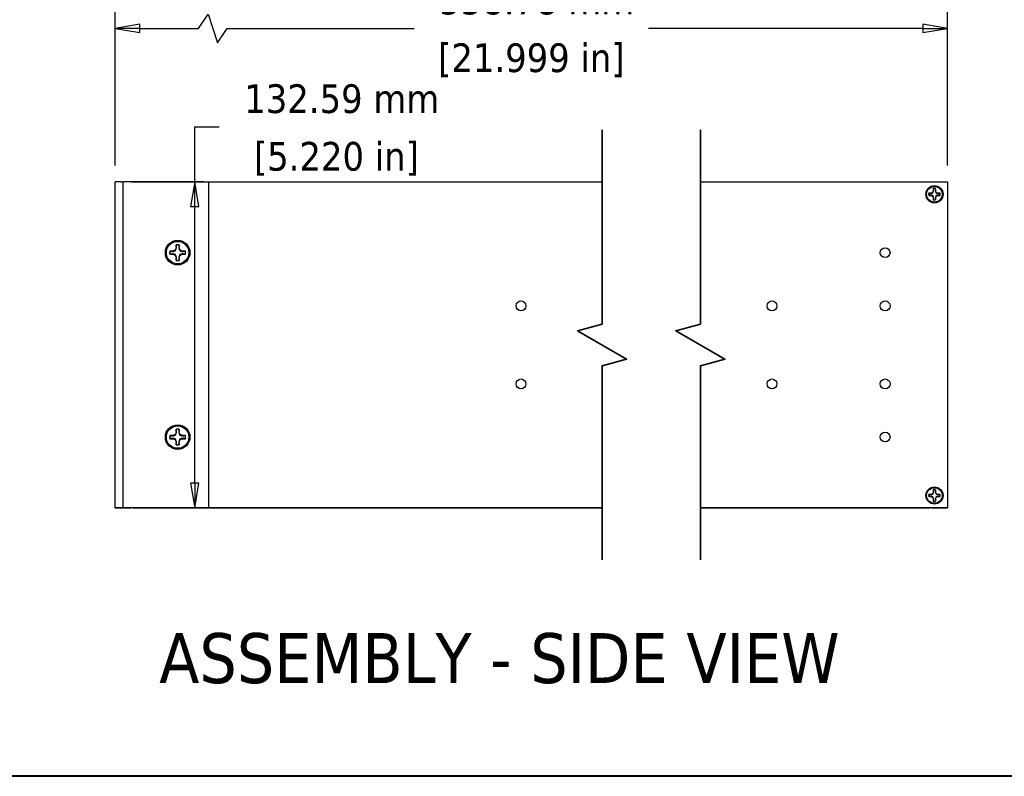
# Model space of a CAD drawing. Header units: millimetres. Extents: x 64 to 1798, y 64 to 1382.
# Tile 2 of 76: x 786 to 1187, y 64 to 372. Entities that reach past the tile are written whole.
import ezdxf

# ---------------------------------------------------------------- set-up
doc = ezdxf.new("R2010")
doc.units = ezdxf.units.MM
doc.header["$LTSCALE"] = 6.666667
for name, color, linetype, lineweight in [('Border (ANSI)', 7, 'Continuous', 40), ('Break Line (ANSI)', 7, 'Continuous', 35), ('Dimension (ANSI)', 7, 'Continuous', 25), ('Symbol (ANSI)', 7, 'Continuous', 25), ('Visible (ANSI)', 7, 'Continuous', 25)]:
    doc.layers.add(name, color=color, linetype=linetype, lineweight=lineweight)
doc.styles.add('Note Text (ANSI)', font='tahoma.ttf')
doc.styles.add('Note Text (ANSI) - 3DA', font='tahoma.ttf')
doc.dimstyles.new('Default - mm (ANSI)', dxfattribs={"dimscale": 6.666667, "dimtxt": 1.75, "dimasz": 1.5, "dimexe": 2, "dimexo": 1, "dimgap": 0.8, "dimtad": 0, "dimtih": 1, "dimtoh": 1, "dimrnd": 1e-08, "dimzin": 0, "dimdsep": 46, "dimtxsty": 'Note Text (ANSI)', "dimblk": 'Filled-2', "dimcen": 0.09, "dimdle": 10, "dimclrd": 256, "dimclre": 256, "dimclrt": 256, "dimadec": 1, "dimazin": 0, "dimtfac": 1.741714, "dimtofl": 0, "dimtmove": 0, "dimatfit": 3, "dimldrblk": 'Filled-1', "dimfxl": 1, "dimtolj": 1, "dimtzin": 0, "dimlwd": -1, "dimlwe": -1, "dimarcsym": 0})

# ---------------------------------------------------------------- blocks, each defined once
blk = doc.blocks.new('Borders Default Border')
at = {"layer": 'Border (ANSI)', "flags": 128}
blk.add_lwpolyline([(9.652, 9.652), (9.652, 206.248), (269.748, 206.248), (269.748, 9.652), (9.652, 9.652)], dxfattribs=at)
blk = doc.blocks.new('Filled-2')
at = {"color": 0}
for p, q in [((0, 0), (-1, 0.167)), ((-1, 0.167), (-1, -0.167)), ((-1, 0), (0, 0)), ((-1, -0.167), (0, 0))]:
    blk.add_line(p, q, dxfattribs=at)
at = {"color": 0, "flags": 128}
blk.add_lwpolyline([(-1, -0.167), (0, 0), (-1, 0.167), (-1, -0.167)], dxfattribs=at)
at = {"color": 0}
blk.add_solid([(-1, -0.167), (0, 0), (-1, 0.167), (-1, -0.167)], dxfattribs=at)
blk = doc.blocks.new('*D16')
at = {"layer": 'Defpoints', "color": 0, "transparency": 16777216}
for p in [(1163.68, 368.48), (825.05, 306.09), (1163.68, 306.08)]:
    blk.add_point(p, dxfattribs=at)
at = {"layer": 'Dimension (ANSI)', "transparency": 16777216}
for p, q in [((825.05, 312.76), (825.05, 381.81)), ((1163.68, 312.75), (1163.68, 381.81)), ((858.91, 368.48), (862.8, 374.31)), ((862.8, 374.31), (866.69, 362.65)), ((835.05, 368.48), (858.91, 368.48)), ((866.69, 362.65), (870.58, 368.48)), ((870.58, 368.48), (946.71, 368.48)), ((1153.68, 368.48), (1042.02, 368.48))]:
    blk.add_line(p, q, dxfattribs=at)
at = {"layer": 'Dimension (ANSI)', "transparency": 16777216, "xscale": 10, "yscale": 10, "zscale": 10, "rotation": 180}
blk.add_blockref('Filled-2', (825.05, 368.48), dxfattribs=at)
at = {"layer": 'Dimension (ANSI)', "transparency": 16777216, "xscale": 10, "yscale": 10, "zscale": 10}
blk.add_blockref('Filled-2', (1163.68, 368.48), dxfattribs=at)
at = {"layer": 'Dimension (ANSI)', "transparency": 16777216, "char_height": 11.6667, "attachment_point": 5, "style": 'Note Text (ANSI)'}
for s, insert in [('\\A1; 558.78 mm', (994.36, 379.91)), ('\\A1;[21.999 in]', (994.36, 355.52))]:
    blk.add_mtext(s, dxfattribs=dict(at, insert=insert))
blk = doc.blocks.new('Filled-1')
at = {"color": 0}
for p, q in [((0, 0), (-1, 0.333)), ((-1, 0.333), (-1, -0.333)), ((-1, 0), (0, 0)), ((-1, -0.333), (0, 0))]:
    blk.add_line(p, q, dxfattribs=at)
at = {"color": 0, "flags": 128}
blk.add_lwpolyline([(-1, -0.333), (0, 0), (-1, 0.333), (-1, -0.333)], dxfattribs=at)
at = {"color": 0}
blk.add_solid([(-1, -0.333), (0, 0), (-1, 0.333), (-1, -0.333)], dxfattribs=at)
blk = doc.blocks.new('*D17')
at = {"layer": 'Defpoints', "color": 0, "transparency": 16777216}
for p in [(825.05, 306.09), (827.23, 173.5), (857.38, 173.5)]:
    blk.add_point(p, dxfattribs=at)
at = {"layer": 'Dimension (ANSI)', "transparency": 16777216}
for p, q in [((857.38, 306.09), (857.38, 328.4)), ((857.38, 328.4), (867.38, 328.4)), ((831.72, 306.09), (870.72, 306.09)), ((857.38, 183.5), (857.38, 296.09)), ((833.89, 173.5), (870.72, 173.5))]:
    blk.add_line(p, q, dxfattribs=at)
at = {"layer": 'Dimension (ANSI)', "transparency": 16777216, "xscale": 10, "yscale": 10, "zscale": 10}
for p, rotation in [((857.38, 306.09), 90), ((857.38, 173.5), 270)]:
    blk.add_blockref('Filled-2', p, dxfattribs=dict(at, rotation=rotation))
at = {"layer": 'Dimension (ANSI)', "transparency": 16777216, "char_height": 11.6667, "attachment_point": 5, "style": 'Note Text (ANSI)'}
for s, insert in [('\\A1; 132.59 mm', (915.03, 339.81)), ('\\A1;[5.220 in]', (915.03, 315.44))]:
    blk.add_mtext(s, dxfattribs=dict(at, insert=insert))

msp = doc.modelspace()

# ---------------------------------------------------------------- linework, layer by layer
at = {"layer": 'Break Line (ANSI)', "flags": 128}
for points in [[(1023.1244, 152.3146), (1023.1244, 231.3289), (1033.1244, 234.0083), (1013.1244, 245.5553), (1023.1244, 248.2348), (1023.1244, 327.2491)], [(1063.1244, 152.3146), (1063.1244, 231.3289), (1073.1244, 234.0083), (1053.1244, 245.5553), (1063.1244, 248.2348), (1063.1244, 327.2491)]]:
    msp.add_lwpolyline(points, dxfattribs=at)
at = {"layer": 'Visible (ANSI)'}
for p, q in [((827.2255, 306.092), (825.0505, 306.092)), ((825.0505, 173.504), (825.0505, 306.092)), ((827.2255, 306.092), (828.2255, 306.092)), ((829.2255, 306.092), (828.2255, 306.092)), ((828.2255, 173.504), (828.2255, 306.092)), ((861.1505, 306.092), (829.2255, 306.092)), ((861.1505, 306.092), (863.1505, 306.092)), ((863.1505, 173.504), (863.1505, 306.092)), ((863.1505, 306.0824), (1023.1244, 306.0824)), ((1063.1244, 306.0824), (1163.6793, 306.0824)), ((1163.6793, 306.0824), (1163.6793, 173.4944)), ((1156.9518, 301.5129), (1156.0308, 301.5129)), ((1156.0308, 300.5681), (1156.9518, 300.5681)), ((1157.6031, 301.7827), (1156.9518, 301.5129)), ((1156.9735, 301.4042), (1156.9518, 301.5129)), ((1156.9735, 300.6768), (1156.9518, 300.5681)), ((1156.9518, 300.5681), (1157.6031, 300.2983)), ((1157.8729, 302.434), (1157.6031, 301.7827)), ((1157.7285, 301.6573), (1157.6031, 301.7827)), ((1157.8729, 303.355), (1157.8729, 302.434)), ((1157.9816, 302.4123), (1157.8729, 302.434)), ((1158.709, 302.4123), (1158.8177, 302.434)), ((1158.8177, 302.434), (1158.8177, 303.355)), ((1159.0875, 301.7827), (1158.8177, 302.434)), ((1158.9621, 301.6573), (1159.0875, 301.7827)), ((1159.7388, 301.5129), (1159.0875, 301.7827)), ((1159.0875, 300.2983), (1159.7388, 300.5681)), ((1159.7171, 301.4042), (1159.7388, 301.5129)), ((1159.7171, 300.6768), (1159.7388, 300.5681)), ((1160.6598, 301.5129), (1159.7388, 301.5129)), ((1159.7388, 300.5681), (1160.6598, 300.5681)), ((1157.7285, 300.4237), (1157.6031, 300.2983)), ((1157.6031, 300.2983), (1157.8729, 299.647)), ((1157.9816, 299.6687), (1157.8729, 299.647)), ((1157.8729, 299.647), (1157.8729, 298.726)), ((1158.709, 299.6687), (1158.8177, 299.647)), ((1158.8177, 299.647), (1159.0875, 300.2983)), ((1158.8177, 298.726), (1158.8177, 299.647)), ((1158.9621, 300.4237), (1159.0875, 300.2983)), ((849.7985, 280.4918), (849.7985, 279.2209)), ((851.1024, 279.2209), (851.1024, 280.4918)), ((848.5276, 277.9499), (847.2567, 277.9499)), ((847.2567, 276.6461), (848.5276, 276.6461)), ((849.4263, 278.3222), (848.5276, 277.9499)), ((848.5575, 277.7998), (848.5276, 277.9499)), ((848.5575, 276.7962), (848.5276, 276.6461)), ((848.5276, 276.6461), (849.4263, 276.2738)), ((849.7985, 279.2209), (849.4263, 278.3222)), ((849.5993, 278.1492), (849.4263, 278.3222)), ((849.5993, 276.4468), (849.4263, 276.2738)), ((849.9487, 279.191), (849.7985, 279.2209)), ((850.9523, 279.191), (851.1024, 279.2209)), ((851.4747, 278.3222), (851.1024, 279.2209)), ((851.3017, 278.1492), (851.4747, 278.3222)), ((851.3017, 276.4468), (851.4747, 276.2738)), ((852.3734, 277.9499), (851.4747, 278.3222)), ((851.4747, 276.2738), (852.3734, 276.6461)), ((852.3435, 277.7998), (852.3734, 277.9499)), ((852.3435, 276.7962), (852.3734, 276.6461)), ((853.6443, 277.9499), (852.3734, 277.9499)), ((852.3734, 276.6461), (853.6443, 276.6461)), ((849.4263, 276.2738), (849.7985, 275.3751)), ((849.9487, 275.405), (849.7985, 275.3751)), ((849.7985, 275.3751), (849.7985, 274.1042)), ((850.9523, 275.405), (851.1024, 275.3751)), ((851.1024, 275.3751), (851.4747, 276.2738)), ((851.1024, 274.1042), (851.1024, 275.3751)), ((849.7985, 205.4918), (849.7985, 204.2209)), ((851.1024, 204.2209), (851.1024, 205.4918)), ((848.5276, 202.9499), (847.2567, 202.9499)), ((847.2567, 201.6461), (848.5276, 201.6461)), ((849.4263, 203.3222), (848.5276, 202.9499)), ((848.5575, 202.7998), (848.5276, 202.9499)), ((848.5575, 201.7962), (848.5276, 201.6461)), ((848.5276, 201.6461), (849.4263, 201.2738)), ((849.7985, 204.2209), (849.4263, 203.3222)), ((849.5993, 203.1492), (849.4263, 203.3222)), ((849.5993, 201.4468), (849.4263, 201.2738)), ((849.4263, 201.2738), (849.7985, 200.3751)), ((849.9487, 204.191), (849.7985, 204.2209)), ((849.9487, 200.405), (849.7985, 200.3751)), ((849.7985, 200.3751), (849.7985, 199.1042)), ((850.9523, 204.191), (851.1024, 204.2209)), ((850.9523, 200.405), (851.1024, 200.3751)), ((851.4747, 203.3222), (851.1024, 204.2209)), ((851.1024, 200.3751), (851.4747, 201.2738)), ((851.1024, 199.1042), (851.1024, 200.3751)), ((851.3017, 203.1492), (851.4747, 203.3222)), ((851.3017, 201.4468), (851.4747, 201.2738)), ((852.3734, 202.9499), (851.4747, 203.3222)), ((851.4747, 201.2738), (852.3734, 201.6461)), ((852.3435, 202.7998), (852.3734, 202.9499)), ((852.3435, 201.7962), (852.3734, 201.6461)), ((853.6443, 202.9499), (852.3734, 202.9499)), ((852.3734, 201.6461), (853.6443, 201.6461)), ((1157.8729, 180.8508), (1157.8729, 179.9298)), ((1158.8177, 179.9298), (1158.8177, 180.8508)), ((1156.9518, 179.0087), (1156.0308, 179.0087)), ((1156.0308, 178.0639), (1156.9518, 178.0639)), ((1157.6031, 179.2785), (1156.9518, 179.0087)), ((1156.9735, 178.9), (1156.9518, 179.0087)), ((1156.9735, 178.1726), (1156.9518, 178.0639)), ((1156.9518, 178.0639), (1157.6031, 177.7941)), ((1157.8729, 179.9298), (1157.6031, 179.2785)), ((1157.7285, 179.1531), (1157.6031, 179.2785)), ((1157.7285, 177.9195), (1157.6031, 177.7941)), ((1157.6031, 177.7941), (1157.8729, 177.1428)), ((1157.9816, 179.9081), (1157.8729, 179.9298)), ((1157.9816, 177.1645), (1157.8729, 177.1428)), ((1157.8729, 177.1428), (1157.8729, 176.2218)), ((1158.709, 179.9081), (1158.8177, 179.9298)), ((1158.709, 177.1645), (1158.8177, 177.1428)), ((1159.0875, 179.2785), (1158.8177, 179.9298)), ((1158.8177, 177.1428), (1159.0875, 177.7941)), ((1158.8177, 176.2218), (1158.8177, 177.1428)), ((1158.9621, 179.1531), (1159.0875, 179.2785)), ((1158.9621, 177.9195), (1159.0875, 177.7941)), ((1159.7388, 179.0087), (1159.0875, 179.2785)), ((1159.0875, 177.7941), (1159.7388, 178.0639)), ((1159.7171, 178.9), (1159.7388, 179.0087)), ((1159.7171, 178.1726), (1159.7388, 178.0639)), ((1160.6598, 179.0087), (1159.7388, 179.0087)), ((1159.7388, 178.0639), (1160.6598, 178.0639)), ((827.2255, 173.504), (825.0505, 173.504)), ((825.0505, 173.4944), (825.0505, 173.504)), ((825.0505, 173.4813), (825.0505, 173.4944)), ((1023.1244, 173.4944), (825.0505, 173.4944)), ((825.0505, 173.4813), (831.4005, 173.4813)), ((827.2255, 173.504), (828.2255, 173.504)), ((829.2255, 173.504), (828.2255, 173.504)), ((861.1505, 173.504), (829.2255, 173.504)), ((831.4005, 173.4813), (831.4005, 173.4944)), ((832.1398, 173.4944), (832.1398, 173.4813)), ((832.1398, 173.4813), (840.5218, 173.4813)), ((840.5218, 173.4944), (840.5218, 173.4813)), ((840.5218, 173.4813), (1023.1244, 173.4813)), ((861.1505, 173.504), (863.1505, 173.504)), ((1163.6793, 173.4944), (1063.1244, 173.4944)), ((1063.1244, 173.4813), (1148.208, 173.4813)), ((1148.208, 173.4944), (1148.208, 173.4813)), ((1148.208, 173.4813), (1156.59, 173.4813)), ((1156.59, 173.4944), (1156.59, 173.4813)), ((1157.3293, 173.4944), (1157.3293, 173.4813)), ((1157.3293, 173.4813), (1163.6793, 173.4813)), ((1163.6793, 173.4813), (1163.6793, 173.4944))]:
    msp.add_line(p, q, dxfattribs=at)
for centre, radius in [((1158.3453, 301.0405), 3.5), ((1158.3453, 301.0405), 3.175), ((850.4505, 277.298), 5), ((850.4505, 277.298), 4.572), ((1138.2793, 277.2788), 1.981), ((990.1305, 255.6634), 2.0193), ((1092.2545, 255.6634), 2.0193), ((1138.2793, 255.6634), 2.0193), ((990.1305, 223.9134), 2.0193), ((1092.2545, 223.9134), 2.0193), ((1138.2793, 223.9134), 2.0193), ((850.4505, 202.298), 5), ((850.4505, 202.298), 4.572), ((1138.2793, 202.298), 1.981), ((1158.3453, 178.5363), 3.5), ((1158.3453, 178.5363), 3.175)]:
    msp.add_circle(centre, radius, dxfattribs=at)
for centre, radius, start, end in [((1158.3453, 301.0405), 2.3622, 168.463041, 191.536959), ((1158.3453, 301.0405), 2.3008, 168.660385, 191.339615), ((1158.3453, 301.0405), 2.3622, 78.463041, 101.536959), ((1158.3453, 301.0405), 2.3008, 78.660385, 101.339615), ((1158.3453, 301.0405), 2.3008, 348.660385, 11.339615), ((1158.3453, 301.0405), 2.3622, 348.463041, 11.536959), ((1158.3453, 301.0405), 2.3622, 258.463041, 281.536959), ((1158.3453, 301.0405), 2.3008, 258.660385, 281.339615), ((850.4505, 277.298), 3.2597, 78.463041, 101.536959), ((850.4505, 277.298), 3.1749, 78.660385, 101.339615), ((850.4505, 277.298), 3.2597, 168.463041, 191.536959), ((850.4505, 277.298), 3.1749, 168.660385, 191.339615), ((850.4505, 277.298), 3.1749, 348.660385, 11.339615), ((850.4505, 277.298), 3.2597, 348.463041, 11.536959), ((850.4505, 277.298), 3.2597, 258.463041, 281.536959), ((850.4505, 277.298), 3.1749, 258.660385, 281.339615), ((850.4505, 202.298), 3.2597, 78.463041, 101.536959), ((850.4505, 202.298), 3.1749, 78.660385, 101.339615), ((850.4505, 202.298), 3.2597, 168.463041, 191.536959), ((850.4505, 202.298), 3.1749, 168.660385, 191.339615), ((850.4505, 202.298), 3.1749, 348.660385, 11.339615), ((850.4505, 202.298), 3.2597, 348.463041, 11.536959), ((850.4505, 202.298), 3.2597, 258.463041, 281.536959), ((850.4505, 202.298), 3.1749, 258.660385, 281.339615), ((1158.3453, 178.5363), 2.3622, 78.463041, 101.536959), ((1158.3453, 178.5363), 2.3008, 78.660385, 101.339615), ((1158.3453, 178.5363), 2.3622, 168.463041, 191.536959), ((1158.3453, 178.5363), 2.3008, 168.660385, 191.339615), ((1158.3453, 178.5363), 2.3008, 258.660385, 281.339615), ((1158.3453, 178.5363), 2.3008, 348.660385, 11.339615), ((1158.3453, 178.5363), 2.3622, 348.463041, 11.536959), ((1158.3453, 178.5363), 2.3622, 258.463041, 281.536959)]:
    msp.add_arc(centre, radius, start, end, dxfattribs=at)
for points, weights in [([(1156.0894, 301.4929), (1156.0605, 301.5028), (1156.0308, 301.5129)], [1.00831318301, 1.00790517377, 1.00733490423]), ([(1156.0894, 300.5881), (1156.0605, 300.5782), (1156.0308, 300.5681)], [1.00831318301, 1.00790517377, 1.00733490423]), ([(1156.0894, 301.4929), (1156.6375, 301.4377), (1156.9735, 301.4042)], [1.4271402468, 1.82770425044, 2.20386083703]), ([(1156.9735, 300.6768), (1156.6375, 300.6433), (1156.0894, 300.5881)], [2.20386083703, 1.82770425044, 1.4271402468]), ([(1156.9735, 301.4042), (1157.4502, 301.5557), (1157.7285, 301.6573)], [1.94130552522, 2.43794243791, 2.63759257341]), ([(1157.7285, 300.4237), (1157.4502, 300.5253), (1156.9735, 300.6768)], [2.63759257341, 2.43794243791, 1.94130552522]), ([(1157.7285, 301.6573), (1157.8301, 301.9356), (1157.9816, 302.4123)], [2.63759257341, 2.43794243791, 1.94130552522]), ([(1157.8929, 303.2964), (1157.883, 303.3253), (1157.8729, 303.355)], [1.00831318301, 1.00790517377, 1.00733490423]), ([(1157.9816, 302.4123), (1157.9481, 302.7483), (1157.8929, 303.2964)], [2.20386083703, 1.82770425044, 1.4271402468]), ([(1158.7977, 303.2964), (1158.7425, 302.7483), (1158.709, 302.4123)], [1.4271402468, 1.82770425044, 2.20386083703]), ([(1158.709, 302.4123), (1158.8605, 301.9356), (1158.9621, 301.6573)], [1.94130552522, 2.43794243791, 2.63759257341]), ([(1158.7977, 303.2964), (1158.8076, 303.3253), (1158.8177, 303.355)], [1.008313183, 1.00790517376, 1.00733490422]), ([(1158.9621, 301.6573), (1159.2404, 301.5557), (1159.7171, 301.4042)], [2.63759257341, 2.43794243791, 1.94130552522]), ([(1159.7171, 300.6768), (1159.2404, 300.5253), (1158.9621, 300.4237)], [1.94130552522, 2.43794243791, 2.63759257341]), ([(1159.7171, 301.4042), (1160.0531, 301.4377), (1160.6012, 301.4929)], [2.20386083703, 1.82770425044, 1.4271402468]), ([(1160.6012, 300.5881), (1160.0531, 300.6433), (1159.7171, 300.6768)], [1.4271402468, 1.82770425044, 2.20386083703]), ([(1160.6012, 301.4929), (1160.6301, 301.5028), (1160.6598, 301.5129)], [1.008313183, 1.00790517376, 1.00733490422]), ([(1160.6012, 300.5881), (1160.6301, 300.5782), (1160.6598, 300.5681)], [1.00831318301, 1.00790517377, 1.00733490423]), ([(1157.9816, 299.6687), (1157.8301, 300.1454), (1157.7285, 300.4237)], [1.94130552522, 2.43794243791, 2.63759257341]), ([(1157.8929, 298.7846), (1157.883, 298.7557), (1157.8729, 298.726)], [1.00831318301, 1.00790517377, 1.00733490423]), ([(1157.8929, 298.7846), (1157.9481, 299.3327), (1157.9816, 299.6687)], [1.4271402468, 1.82770425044, 2.20386083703]), ([(1158.9621, 300.4237), (1158.8605, 300.1454), (1158.709, 299.6687)], [2.63759257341, 2.43794243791, 1.94130552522]), ([(1158.709, 299.6687), (1158.7425, 299.3327), (1158.7977, 298.7846)], [2.20386083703, 1.82770425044, 1.4271402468]), ([(1158.7977, 298.7846), (1158.8076, 298.7557), (1158.8177, 298.726)], [1.00831318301, 1.00790517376, 1.00733490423]), ([(849.8262, 280.411), (849.8126, 280.4509), (849.7985, 280.4918)], [1.00553680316, 1.00516746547, 1.00463627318]), ([(849.9487, 279.191), (849.9024, 279.6547), (849.8262, 280.411)], [2.05610823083, 1.7051701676, 1.33146102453]), ([(851.0748, 280.411), (850.9986, 279.6547), (850.9523, 279.191)], [1.33146102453, 1.7051701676, 2.05610823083]), ([(851.0748, 280.411), (851.0884, 280.4509), (851.1024, 280.4918)], [1.00553680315, 1.00516746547, 1.00463627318]), ([(847.3375, 277.9223), (847.2976, 277.9359), (847.2567, 277.9499)], [1.00553680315, 1.00516746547, 1.00463627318]), ([(847.3375, 276.6737), (847.2976, 276.6601), (847.2567, 276.6461)], [1.00553680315, 1.00516746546, 1.00463627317]), ([(847.3375, 277.9223), (848.0938, 277.8461), (848.5575, 277.7998)], [1.33146102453, 1.7051701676, 2.05610823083]), ([(848.5575, 276.7962), (848.0938, 276.7499), (847.3375, 276.6737)], [2.05610823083, 1.7051701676, 1.33146102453]), ([(848.5575, 277.7998), (849.2154, 278.0089), (849.5993, 278.1492)], [1.82577693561, 2.29285860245, 2.48062740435]), ([(849.5993, 276.4468), (849.2154, 276.5871), (848.5575, 276.7962)], [2.48062740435, 2.29285860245, 1.82577693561]), ([(849.5993, 278.1492), (849.7396, 278.5331), (849.9487, 279.191)], [2.48062740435, 2.29285860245, 1.82577693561]), ([(849.9487, 275.405), (849.7396, 276.0629), (849.5993, 276.4468)], [1.82577693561, 2.29285860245, 2.48062740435]), ([(850.9523, 279.191), (851.1614, 278.5331), (851.3017, 278.1492)], [1.82577693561, 2.29285860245, 2.48062740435]), ([(851.3017, 276.4468), (851.1614, 276.0629), (850.9523, 275.405)], [2.48062740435, 2.29285860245, 1.82577693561]), ([(851.3017, 278.1492), (851.6856, 278.0089), (852.3435, 277.7998)], [2.48062740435, 2.29285860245, 1.82577693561]), ([(852.3435, 276.7962), (851.6856, 276.5871), (851.3017, 276.4468)], [1.82577693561, 2.29285860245, 2.48062740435]), ([(852.3435, 277.7998), (852.8071, 277.8461), (853.5635, 277.9223)], [2.05610823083, 1.7051701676, 1.33146102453]), ([(853.5635, 276.6737), (852.8071, 276.7499), (852.3435, 276.7962)], [1.33146102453, 1.7051701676, 2.05610823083]), ([(853.5635, 277.9223), (853.6034, 277.9359), (853.6443, 277.9499)], [1.00553680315, 1.00516746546, 1.00463627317]), ([(853.5635, 276.6737), (853.6034, 276.6601), (853.6443, 276.6461)], [1.00553680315, 1.00516746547, 1.00463627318]), ([(849.8262, 274.185), (849.8126, 274.1451), (849.7985, 274.1042)], [1.00553680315, 1.00516746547, 1.00463627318]), ([(849.8262, 274.185), (849.9024, 274.9413), (849.9487, 275.405)], [1.33146102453, 1.7051701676, 2.05610823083]), ([(850.9523, 275.405), (850.9986, 274.9413), (851.0748, 274.185)], [2.05610823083, 1.7051701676, 1.33146102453]), ([(851.0748, 274.185), (851.0884, 274.1451), (851.1024, 274.1042)], [1.00553680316, 1.00516746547, 1.00463627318]), ([(849.8262, 205.411), (849.8126, 205.4509), (849.7985, 205.4918)], [1.00553680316, 1.00516746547, 1.00463627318]), ([(849.9487, 204.191), (849.9024, 204.6547), (849.8262, 205.411)], [2.05610823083, 1.7051701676, 1.33146102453]), ([(851.0748, 205.411), (850.9986, 204.6547), (850.9523, 204.191)], [1.33146102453, 1.7051701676, 2.05610823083]), ([(851.0748, 205.411), (851.0884, 205.4509), (851.1024, 205.4918)], [1.00553680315, 1.00516746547, 1.00463627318]), ([(847.3375, 202.9223), (847.2976, 202.9359), (847.2567, 202.9499)], [1.00553680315, 1.00516746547, 1.00463627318]), ([(847.3375, 201.6737), (847.2976, 201.6601), (847.2567, 201.6461)], [1.00553680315, 1.00516746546, 1.00463627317]), ([(847.3375, 202.9223), (848.0938, 202.8461), (848.5575, 202.7998)], [1.33146102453, 1.7051701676, 2.05610823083]), ([(848.5575, 201.7962), (848.0938, 201.7499), (847.3375, 201.6737)], [2.05610823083, 1.7051701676, 1.33146102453]), ([(848.5575, 202.7998), (849.2154, 203.0089), (849.5993, 203.1492)], [1.82577693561, 2.29285860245, 2.48062740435]), ([(849.5993, 201.4468), (849.2154, 201.5871), (848.5575, 201.7962)], [2.48062740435, 2.29285860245, 1.82577693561]), ([(849.5993, 203.1492), (849.7396, 203.5331), (849.9487, 204.191)], [2.48062740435, 2.29285860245, 1.82577693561]), ([(849.9487, 200.405), (849.7396, 201.0629), (849.5993, 201.4468)], [1.82577693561, 2.29285860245, 2.48062740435]), ([(849.8262, 199.185), (849.9024, 199.9413), (849.9487, 200.405)], [1.33146102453, 1.7051701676, 2.05610823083]), ([(850.9523, 204.191), (851.1614, 203.5331), (851.3017, 203.1492)], [1.82577693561, 2.29285860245, 2.48062740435]), ([(851.3017, 201.4468), (851.1614, 201.0629), (850.9523, 200.405)], [2.48062740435, 2.29285860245, 1.82577693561]), ([(850.9523, 200.405), (850.9986, 199.9413), (851.0748, 199.185)], [2.05610823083, 1.7051701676, 1.33146102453]), ([(851.3017, 203.1492), (851.6856, 203.0089), (852.3435, 202.7998)], [2.48062740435, 2.29285860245, 1.82577693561]), ([(852.3435, 201.7962), (851.6856, 201.5871), (851.3017, 201.4468)], [1.82577693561, 2.29285860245, 2.48062740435]), ([(852.3435, 202.7998), (852.8071, 202.8461), (853.5635, 202.9223)], [2.05610823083, 1.7051701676, 1.33146102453]), ([(853.5635, 201.6737), (852.8071, 201.7499), (852.3435, 201.7962)], [1.33146102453, 1.7051701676, 2.05610823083]), ([(853.5635, 202.9223), (853.6034, 202.9359), (853.6443, 202.9499)], [1.00553680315, 1.00516746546, 1.00463627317]), ([(853.5635, 201.6737), (853.6034, 201.6601), (853.6443, 201.6461)], [1.00553680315, 1.00516746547, 1.00463627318]), ([(849.8262, 199.185), (849.8126, 199.1451), (849.7985, 199.1042)], [1.00553680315, 1.00516746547, 1.00463627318]), ([(851.0748, 199.185), (851.0884, 199.1451), (851.1024, 199.1042)], [1.00553680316, 1.00516746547, 1.00463627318]), ([(1157.8929, 180.7922), (1157.883, 180.8211), (1157.8729, 180.8508)], [1.00831318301, 1.00790517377, 1.00733490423]), ([(1157.9816, 179.9081), (1157.9481, 180.2441), (1157.8929, 180.7922)], [2.20386083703, 1.82770425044, 1.4271402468]), ([(1158.7977, 180.7922), (1158.7425, 180.2441), (1158.709, 179.9081)], [1.4271402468, 1.82770425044, 2.20386083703]), ([(1158.7977, 180.7922), (1158.8076, 180.8211), (1158.8177, 180.8508)], [1.008313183, 1.00790517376, 1.00733490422]), ([(1156.0894, 178.9887), (1156.0605, 178.9986), (1156.0308, 179.0087)], [1.00831318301, 1.00790517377, 1.00733490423]), ([(1156.0894, 178.0839), (1156.0605, 178.074), (1156.0308, 178.0639)], [1.00831318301, 1.00790517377, 1.00733490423]), ([(1156.0894, 178.9887), (1156.6375, 178.9335), (1156.9735, 178.9)], [1.4271402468, 1.82770425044, 2.20386083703]), ([(1156.9735, 178.1726), (1156.6375, 178.1391), (1156.0894, 178.0839)], [2.20386083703, 1.82770425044, 1.4271402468]), ([(1156.9735, 178.9), (1157.4502, 179.0515), (1157.7285, 179.1531)], [1.94130552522, 2.43794243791, 2.63759257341]), ([(1157.7285, 177.9195), (1157.4502, 178.0211), (1156.9735, 178.1726)], [2.63759257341, 2.43794243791, 1.94130552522]), ([(1157.7285, 179.1531), (1157.8301, 179.4314), (1157.9816, 179.9081)], [2.63759257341, 2.43794243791, 1.94130552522]), ([(1157.9816, 177.1645), (1157.8301, 177.6412), (1157.7285, 177.9195)], [1.94130552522, 2.43794243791, 2.63759257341]), ([(1157.8929, 176.2804), (1157.883, 176.2515), (1157.8729, 176.2218)], [1.00831318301, 1.00790517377, 1.00733490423]), ([(1157.8929, 176.2804), (1157.9481, 176.8285), (1157.9816, 177.1645)], [1.4271402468, 1.82770425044, 2.20386083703]), ([(1158.709, 179.9081), (1158.8605, 179.4314), (1158.9621, 179.1531)], [1.94130552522, 2.43794243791, 2.63759257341]), ([(1158.9621, 177.9195), (1158.8605, 177.6412), (1158.709, 177.1645)], [2.63759257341, 2.43794243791, 1.94130552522]), ([(1158.709, 177.1645), (1158.7425, 176.8285), (1158.7977, 176.2804)], [2.20386083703, 1.82770425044, 1.4271402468]), ([(1158.7977, 176.2804), (1158.8076, 176.2515), (1158.8177, 176.2218)], [1.00831318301, 1.00790517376, 1.00733490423]), ([(1158.9621, 179.1531), (1159.2404, 179.0515), (1159.7171, 178.9)], [2.63759257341, 2.43794243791, 1.94130552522]), ([(1159.7171, 178.1726), (1159.2404, 178.0211), (1158.9621, 177.9195)], [1.94130552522, 2.43794243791, 2.63759257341]), ([(1159.7171, 178.9), (1160.0531, 178.9335), (1160.6012, 178.9887)], [2.20386083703, 1.82770425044, 1.4271402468]), ([(1160.6012, 178.0839), (1160.0531, 178.1391), (1159.7171, 178.1726)], [1.4271402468, 1.82770425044, 2.20386083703]), ([(1160.6012, 178.9887), (1160.6301, 178.9986), (1160.6598, 179.0087)], [1.008313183, 1.00790517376, 1.00733490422]), ([(1160.6012, 178.0839), (1160.6301, 178.074), (1160.6598, 178.0639)], [1.00831318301, 1.00790517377, 1.00733490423])]:
    msp.add_rational_spline(points, weights, degree=2, dxfattribs=at)

# ---------------------------------------------------------------- block references
at = {"xscale": 6.666666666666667, "yscale": 6.666666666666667, "zscale": 6.666666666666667}
msp.add_blockref('Borders Default Border', (0, 0), dxfattribs=at)

# ---------------------------------------------------------------- texts
at = {"layer": 'Symbol (ANSI)', "insert": (842.9142, 101.8681), "char_height": 20.32, "attachment_point": 7, "style": 'Note Text (ANSI) - 3DA'}
msp.add_mtext('ASSEMBLY - SIDE VIEW', dxfattribs=at)

# ---------------------------------------------------------------- dimensions: what is measured, and where the dimension line sits
at = {"layer": 'Dimension (ANSI)'}
dim = msp.add_linear_dim(base=(1163.6793, 368.4812), p1=(825.0505, 306.092), p2=(1163.6793, 306.0824), text=' 558.78 mm\\X[21.999 in]', dimstyle='Default - mm (ANSI)', override={"dimgap": 0.8, "dimtih": 0, "dimtoh": 0, "dimdec": 2, "dimlfac": 1.650125, "dimpost": '', "dimtol": 0, "dimlim": 0, "dimtp": 0, "dimtm": 0, "dimtdec": 2, "dimatfit": 1}, dxfattribs=at)
dim.commit()
dim.dimension.update_dxf_attribs({"geometry": '*D16', "text_midpoint": (994.3649, 368.4812), "dimtype": 160})
dim = msp.add_linear_dim(base=(857.3824, 173.504), p1=(825.0505, 306.092), p2=(827.2255, 173.504), angle=90, text=' <> mm\\X[5.220 in]', dimstyle='Default - mm (ANSI)', override={"dimgap": 0.8, "dimdec": 2, "dimpost": '', "dimtol": 0, "dimlim": 0, "dimtp": 0, "dimtm": 0, "dimtdec": 2, "dimatfit": 2}, dxfattribs=at)
dim.commit()
dim.dimension.update_dxf_attribs({"geometry": '*D17', "text_midpoint": (915.0339, 328.4006), "dimtype": 160})

doc.saveas('drawing.dxf')
